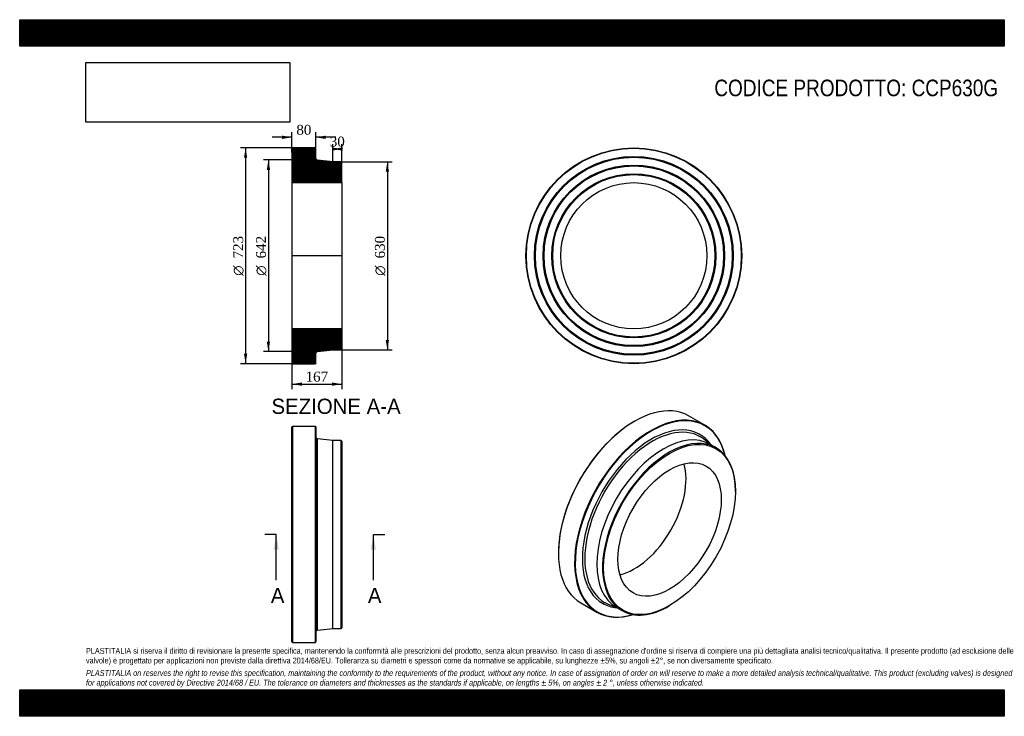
# Model space of a CAD drawing. Header units: millimetres. Extents: x 0 to 3300, y 0 to 2333.
import ezdxf
from ezdxf.enums import TextEntityAlignment as Align
from ezdxf.lldxf.tags import DXFTag

# ---------------------------------------------------------------- set-up
doc = ezdxf.new("R2010")
doc.units = ezdxf.units.MM
doc.header["$LTSCALE"] = 11.111111
for name, color, linetype in [('CCP630G', 7, 'Continuous'), ('Default', 7, 'Continuous'), ('DV4_Default', 7, 'Continuous')]:
    doc.layers.add(name, color=color, linetype=linetype)
doc.styles.add('SEACAD_Solid_Edge_ANSI', font='seans.ttf')
doc.styles.add('SEACAD_Solid_Edge_ANSI1_Symbols', font='semeca1.ttf')
doc.styles.add('SEACAD_Times_New_Roman', font='times.ttf')
tags = doc.linetypes.add('CENTER2', pattern=[28.575, 19.05, -3.175, 3.175, -3.175]).pattern_tags.tags
tags[10:11] = [DXFTag(74, 4), DXFTag(75, 0), DXFTag(340, '0'), DXFTag(46, 0.0), DXFTag(50, 0.0), DXFTag(44, 0.0), DXFTag(45, 0.0)]
tags[8:9] = [DXFTag(74, 4), DXFTag(75, 0), DXFTag(340, '0'), DXFTag(46, 0.0), DXFTag(50, 0.0), DXFTag(44, 0.0), DXFTag(45, 0.0)]
tags[6:7] = [DXFTag(74, 4), DXFTag(75, 0), DXFTag(340, '0'), DXFTag(46, 0.0), DXFTag(50, 0.0), DXFTag(44, 0.0), DXFTag(45, 0.0)]
tags[4:5] = [DXFTag(74, 4), DXFTag(75, 0), DXFTag(340, '0'), DXFTag(46, 0.0), DXFTag(50, 0.0), DXFTag(44, 0.0), DXFTag(45, 0.0)]
doc.dimstyles.new('ANSImm', dxfattribs={"dimtxt": 33.333333, "dimasz": 33.333333, "dimexe": 16.666667, "dimexo": 0, "dimgap": 8.333333, "dimtad": 1, "dimdsep": 46, "dimtxsty": 'SEACAD_Times_New_Roman', "dimblk1": '_SE_FILLED', "dimblk2": '_SE_FILLED', "dimsah": 1, "dimcen": 16.666667, "dimazin": 0, "dimtfac": 0.85, "dimtdec": 3, "dimtofl": 0, "dimtmove": 0, "dimatfit": 3, "dimfxl": 1, "dimarcsym": 0})
picture_1 = doc.add_image_def('image1.jpg', size_in_pixel=(4302, 1260))

# ---------------------------------------------------------------- blocks, each defined once
blk = doc.blocks.new('SE')
at = {"layer": 'CCP630G', "color": 7, "linetype": 'Continuous'}
for p, q in [((914.1, 970.6), (912.6, 969.1)), ((912.6, 249.1), (912.6, 969.1)), ((914.1, 970.6), (914.1, 247.6)), ((991.1, 970.6), (914.1, 970.6)), ((991.1, 247.6), (991.1, 970.6)), ((992.6, 969.1), (991.1, 970.6)), ((992.6, 969.1), (992.6, 249.1)), ((997.9, 288.7), (997.9, 929.5)), ((1049.6, 924.1), (997.9, 929.5)), ((1049.6, 294.1), (1049.6, 924.1)), ((1077.1, 924.1), (1049.6, 924.1)), ((1077.1, 294.1), (1077.1, 924.1)), ((1079.6, 921.6), (1077.1, 924.1)), ((1079.6, 921.6), (1079.6, 296.6)), ((997.9, 288.7), (1049.6, 294.1)), ((1049.6, 294.1), (1077.1, 294.1)), ((1077.1, 294.1), (1079.6, 296.6)), ((912.6, 249.1), (914.1, 247.6)), ((914.1, 247.6), (991.1, 247.6)), ((991.1, 247.6), (992.6, 249.1))]:
    blk.add_line(p, q, dxfattribs=at)
for centre, start, end in [((998.6, 935.5), 180, 263.991), ((998.6, 282.7), 96.009, 180)]:
    blk.add_arc(centre, 6, start, end, dxfattribs=at)
blk = doc.blocks.new('SE1')
at = {"layer": 'CCP630G', "color": 7, "linetype": 'Continuous'}
for p, q in [((2296.3, 974.9), (2241.8, 1006.4)), ((2061.1, 988.5), (2060, 987.8)), ((2320.3, 907.4), (2292.1, 928.9)), ((2333.8, 899.5), (2314.4, 910.8)), ((2399.1, 753.3), (2399.1, 755.3)), ((1805.5, 546.9), (1805.5, 545.7)), ((1880.3, 380.2), (1934.8, 348.8)), ((1972.5, 375.4), (2005.3, 361.8)), ((1999.4, 365.2), (2018.8, 353.9)), ((2176.3, 369.6), (2178.1, 370.6))]:
    blk.add_line(p, q, dxfattribs=at)
for centre, major_axis, start_param, end_param in [((2061.1, 693.3), (180.7, 313.1), 0, 3.141593), ((2115.5, 661.9), (-180.8, -313.1), 2.587749, 6.283185), ((2116.6, 661.2), (180, 311.8), 0, 3.687278), ((2060, 693.9), (-180, -311.8), 3.926991, 5.497787), ((2116.6, 661.2), (-163.2, -282.7), 2.884912, 6.283185), ((2120.4, 659.1), (-160.2, -277.5), 3.126882, 6.283185), ((2156.9, 638), (-157.5, -272.8), 3.141593, 6.283185), ((2116.6, 661.2), (180, 311.8), 5.7375, 6.283185), ((2176.3, 626.7), (-157.5, -272.8), 2.356194, 6.283185), ((2120.4, 659.1), (-160.2, -277.5), 3.067091, 3.126882), ((2060, 693.9), (-122.5, -212.2), 0.502921, 2.638671), ((2116.6, 661.2), (-163.2, -282.7), 0, 0.256681), ((2120.4, 659.1), (-160.2, -277.5), 0, 0.016772), ((2120.4, 659.1), (-160.2, -277.5), 0.016772, 0.074501), ((2176.3, 626.7), (-157.5, -272.8), 0, 0.785398), ((2115.5, 661.9), (-180.8, -313.1), 0, 0.553844)]:
    blk.add_ellipse(centre, major_axis=major_axis, ratio=0.57735, start_param=start_param, end_param=end_param, dxfattribs=at)
for major_axis in [(156.2, 270.6), (-122.5, -212.2)]:
    blk.add_ellipse((2178.1, 625.7), major_axis=major_axis, ratio=0.57735, dxfattribs=at)
blk = doc.blocks.new('SE2')
at = {"layer": 'CCP630G', "color": 7, "linetype": 'Continuous'}
for radius in [361.5, 360, 333, 331.5, 330, 304, 302.5, 301, 275, 273.5, 272, 245]:
    blk.add_circle((2058.3, 1542.5), radius, dxfattribs=at)
blk = doc.blocks.new('SE4')
at = {"color": 7, "linetype": 'Continuous', "style": 'SEACAD_Solid_Edge_ANSI'}
blk.add_text('A', height=51.1, dxfattribs=at).set_placement((841.7, 430.2), align=Align.TOP_LEFT)
blk = doc.blocks.new('SE5')
at = {"color": 7, "linetype": 'Continuous', "style": 'SEACAD_Solid_Edge_ANSI'}
blk.add_text('A', height=51.1, dxfattribs=at).set_placement((1167, 430.2), align=Align.TOP_LEFT)
blk = doc.blocks.new('SEANNOT_GROUP')
at = {"linetype": 'Continuous'}
blk.add_hatch(color=7, dxfattribs=at).paths.add_polyline_path([(868.6, 558), (860.1, 609.1), (851.6, 558)])
at = {"color": 7, "linetype": 'Continuous'}
blk.add_lwpolyline([(860.1, 455.8), (860.1, 609.1)], dxfattribs=at)
blk = doc.blocks.new('SEANNOT_GROUP1')
at = {"linetype": 'Continuous'}
blk.add_hatch(color=7, dxfattribs=at).paths.add_polyline_path([(1193.9, 558), (1185.4, 609.1), (1176.9, 558)])
at = {"color": 7, "linetype": 'Continuous'}
blk.add_lwpolyline([(1185.4, 455.8), (1185.4, 609.1)], dxfattribs=at)
blk = doc.blocks.new('SE3')
at = {"layer": 'Default', "color": 7, "linetype": 'CENTER2'}
for p, q in [((860.1, 609.1), (821.8, 609.1)), ((1185.4, 609.1), (1223.8, 609.1))]:
    blk.add_line(p, q, dxfattribs=at)
at = {"layer": 'Default', "color": 7, "linetype": 'CENTER2', "const_width": 0.0001}
blk.add_lwpolyline([(860.1, 609.1), (1185.4, 609.1)], dxfattribs=at)
at = {"layer": 'Default'}
for name in ['SEANNOT_GROUP', 'SEANNOT_GROUP1', 'SE4', 'SE5']:
    blk.add_blockref(name, (0, 0), dxfattribs=at)
blk = doc.blocks.new('SE6')
at = {"layer": 'CCP630G', "linetype": 'Continuous'}
h = blk.add_hatch(dxfattribs=at)
h.set_pattern_fill('LINE', scale=0.629921, angle=45, style=0)
edge = h.paths.add_edge_path()
edge.add_line((1077.1, 1857.5), (1049.6, 1857.5))
edge.add_line((1049.6, 1857.5), (997.9, 1863))
edge.add_arc((998.6, 1868.9), 6, 180, 263.991, ccw=False)
edge.add_line((992.6, 1868.9), (992.6, 1902.5))
edge.add_line((992.6, 1902.5), (991.1, 1904))
edge.add_line((991.1, 1904), (914.1, 1904))
edge.add_line((914.1, 1904), (912.6, 1902.5))
edge.add_line((912.6, 1902.5), (912.6, 1875.5))
edge.add_line((912.6, 1875.5), (913.7, 1874))
edge.add_line((913.7, 1874), (912.6, 1872.5))
edge.add_line((912.6, 1872.5), (912.6, 1846.5))
edge.add_line((912.6, 1846.5), (913.7, 1845))
edge.add_line((913.7, 1845), (912.6, 1843.5))
edge.add_line((912.6, 1843.5), (912.6, 1817.5))
edge.add_line((912.6, 1817.5), (913.7, 1816))
edge.add_line((913.7, 1816), (912.6, 1814.5))
edge.add_line((912.6, 1814.5), (912.6, 1787.5))
edge.add_line((912.6, 1787.5), (1079.6, 1787.5))
edge.add_line((1079.6, 1787.5), (1079.6, 1855))
edge.add_line((1079.6, 1855), (1077.1, 1857.5))
h = blk.add_hatch(dxfattribs=at)
h.set_pattern_fill('LINE', scale=0.629921, angle=45, style=0)
edge = h.paths.add_edge_path()
edge.add_line((1079.6, 1230), (1079.6, 1297.5))
edge.add_line((1079.6, 1297.5), (912.6, 1297.5))
edge.add_line((912.6, 1297.5), (912.6, 1270.5))
edge.add_line((912.6, 1270.5), (913.7, 1269))
edge.add_line((913.7, 1269), (912.6, 1267.5))
edge.add_line((912.6, 1267.5), (912.6, 1241.5))
edge.add_line((912.6, 1241.5), (913.7, 1240))
edge.add_line((913.7, 1240), (912.6, 1238.5))
edge.add_line((912.6, 1238.5), (912.6, 1212.5))
edge.add_line((912.6, 1212.5), (913.7, 1211))
edge.add_line((913.7, 1211), (912.6, 1209.5))
edge.add_line((912.6, 1209.5), (912.6, 1182.5))
edge.add_line((912.6, 1182.5), (914.1, 1181))
edge.add_line((914.1, 1181), (991.1, 1181))
edge.add_line((991.1, 1181), (992.6, 1182.5))
edge.add_line((992.6, 1182.5), (992.6, 1216.1))
edge.add_arc((998.6, 1216.1), 6, 96.009, 180, ccw=False)
edge.add_line((997.9, 1222.1), (1049.6, 1227.5))
edge.add_line((1049.6, 1227.5), (1077.1, 1227.5))
edge.add_line((1077.1, 1227.5), (1079.6, 1230))
at = {"layer": 'CCP630G', "color": 7, "linetype": 'Continuous'}
for p, q in [((912.6, 1902.5), (914.1, 1904)), ((912.6, 1902.5), (912.6, 1875.5)), ((991.1, 1904), (914.1, 1904)), ((991.1, 1904), (992.6, 1902.5)), ((992.6, 1868.9), (992.6, 1902.5)), ((912.6, 1875.5), (912.6, 1872.5)), ((912.6, 1875.5), (913.7, 1874)), ((913.7, 1874), (912.6, 1872.5)), ((912.6, 1872.5), (912.6, 1846.5)), ((1049.6, 1857.5), (997.9, 1863)), ((1077.1, 1857.5), (1049.6, 1857.5)), ((1077.1, 1857.5), (1079.6, 1855)), ((1079.6, 1787.5), (1079.6, 1855)), ((912.6, 1846.5), (912.6, 1843.5)), ((912.6, 1846.5), (913.7, 1845)), ((913.7, 1845), (912.6, 1843.5)), ((912.6, 1843.5), (912.6, 1817.5)), ((912.6, 1817.5), (912.6, 1814.5)), ((912.6, 1817.5), (913.7, 1816)), ((913.7, 1816), (912.6, 1814.5)), ((912.6, 1814.5), (912.6, 1787.5)), ((912.6, 1787.5), (912.6, 1297.5)), ((912.6, 1787.5), (1079.6, 1787.5)), ((1079.6, 1787.5), (1079.6, 1297.5)), ((1079.6, 1297.5), (912.6, 1297.5)), ((912.6, 1297.5), (912.6, 1270.5)), ((1079.6, 1230), (1079.6, 1297.5)), ((912.6, 1270.5), (912.6, 1267.5)), ((912.6, 1270.5), (913.7, 1269)), ((913.7, 1269), (912.6, 1267.5)), ((912.6, 1267.5), (912.6, 1241.5)), ((912.6, 1241.5), (912.6, 1238.5)), ((912.6, 1241.5), (913.7, 1240)), ((913.7, 1240), (912.6, 1238.5)), ((912.6, 1238.5), (912.6, 1212.5)), ((997.9, 1222.1), (1049.6, 1227.5)), ((1049.6, 1227.5), (1077.1, 1227.5)), ((1079.6, 1230), (1077.1, 1227.5)), ((912.6, 1212.5), (912.6, 1209.5)), ((912.6, 1212.5), (913.7, 1211)), ((913.7, 1211), (912.6, 1209.5)), ((912.6, 1209.5), (912.6, 1182.5)), ((992.6, 1182.5), (992.6, 1216.1)), ((914.1, 1181), (912.6, 1182.5)), ((914.1, 1181), (991.1, 1181)), ((992.6, 1182.5), (991.1, 1181))]:
    blk.add_line(p, q, dxfattribs=at)
for centre, start, end in [((998.6, 1868.9), 180, 263.991), ((998.6, 1216.1), 96.009, 180)]:
    blk.add_arc(centre, 6, start, end, dxfattribs=at)
at = {"layer": 'DV4_Default', "color": 7, "linetype": 'CENTER2'}
for p, q in [((992.6, 1868.9), (992.6, 1863.5)), ((997.9, 1863), (992.6, 1863.5)), ((1081.3, 1542.5), (910.8, 1542.5)), ((997.9, 1222.1), (992.6, 1221.5)), ((992.6, 1216.1), (992.6, 1221.5))]:
    blk.add_line(p, q, dxfattribs=at)
blk = doc.blocks.new('GDimGGroup')
at = {"layer": 'Default', "linetype": 'Continuous'}
for points in [[(751.6, 1870.7), (762.7, 1870.7), (757.2, 1904)], [(751.6, 1214.4), (757.2, 1181), (762.7, 1214.4)]]:
    blk.add_hatch(color=7, dxfattribs=at).paths.add_polyline_path(points)
at = {"layer": 'Default', "color": 7, "linetype": 'Continuous'}
for p, q in [((952.6, 1904), (740.5, 1904)), ((757.2, 1904), (757.2, 1181)), ((952.6, 1181), (740.5, 1181))]:
    blk.add_line(p, q, dxfattribs=at)
for s, height, style, p in [('723', 33.33, 'SEACAD_Times_New_Roman', (715.5, 1533.6)), ('O', 33.3, 'SEACAD_Solid_Edge_ANSI1_Symbols', (715.5, 1475.6))]:
    blk.add_text(s, height=height, rotation=90, dxfattribs=dict(at, style=style)).set_placement(p, align=Align.TOP_LEFT)
blk = doc.blocks.new('GDimGGroup1')
at = {"layer": 'Default', "linetype": 'Continuous'}
for points in [[(828.1, 1830.2), (839.2, 1830.2), (833.6, 1863.5)], [(828.1, 1254.9), (833.6, 1221.5), (839.2, 1254.9)]]:
    blk.add_hatch(color=7, dxfattribs=at).paths.add_polyline_path(points)
at = {"layer": 'Default', "color": 7, "linetype": 'Continuous'}
for p, q in [((992.6, 1863.5), (817, 1863.5)), ((833.6, 1863.5), (833.6, 1221.5)), ((992.6, 1221.5), (817, 1221.5))]:
    blk.add_line(p, q, dxfattribs=at)
for s, height, style, p in [('642', 33.33, 'SEACAD_Times_New_Roman', (792, 1533.6)), ('O', 33.3, 'SEACAD_Solid_Edge_ANSI1_Symbols', (792, 1475.6))]:
    blk.add_text(s, height=height, rotation=90, dxfattribs=dict(at, style=style)).set_placement(p, align=Align.TOP_LEFT)
blk = doc.blocks.new('GDimGGroup2')
at = {"layer": 'Default', "linetype": 'Continuous'}
for points in [[(1237.8, 1824.2), (1232.3, 1857.5), (1226.7, 1824.2)], [(1237.8, 1260.9), (1226.7, 1260.9), (1232.3, 1227.5)]]:
    blk.add_hatch(color=7, dxfattribs=at).paths.add_polyline_path(points)
at = {"layer": 'Default', "color": 7, "linetype": 'Continuous'}
for p, q in [((1077.1, 1857.5), (1248.9, 1857.5)), ((1232.3, 1857.5), (1232.3, 1227.5)), ((1077.1, 1227.5), (1248.9, 1227.5))]:
    blk.add_line(p, q, dxfattribs=at)
for s, height, style, p in [('630', 33.33, 'SEACAD_Times_New_Roman', (1190.6, 1533.6)), ('O', 33.3, 'SEACAD_Solid_Edge_ANSI1_Symbols', (1190.6, 1475.6))]:
    blk.add_text(s, height=height, rotation=90, dxfattribs=dict(at, style=style)).set_placement(p, align=Align.TOP_LEFT)
blk = doc.blocks.new('DMBLK46')
at = {"layer": 'Default', "linetype": 'Continuous'}
for points in [[(945.9, 1107.1), (945.9, 1118.2), (912.6, 1112.6)], [(1046.2, 1107.1), (1079.6, 1112.6), (1046.2, 1118.2)]]:
    blk.add_hatch(color=7, dxfattribs=at).paths.add_polyline_path(points)
at = {"layer": 'Default', "color": 7, "linetype": 'Continuous'}
for p, q in [((912.6, 1297.5), (912.6, 1096)), ((1079.6, 1297.5), (1079.6, 1096)), ((912.6, 1112.6), (1079.6, 1112.6))]:
    blk.add_line(p, q, dxfattribs=at)
at = {"layer": 'Default', "color": 7, "linetype": 'Continuous', "style": 'SEACAD_Times_New_Roman'}
blk.add_text('167', height=33.33, dxfattribs=at).set_placement((958.2, 1154.3), align=Align.TOP_LEFT)
blk = doc.blocks.new('_SE_FILLED')
at = {"color": 0}
blk.add_line((0, 0), (-1, 0), dxfattribs=at)
blk.add_solid([(0, 0), (-1, -0.1665), (-1, 0.1665), (0, 0)], dxfattribs=at)
blk = doc.blocks.new('DMBLK47')
at = {"layer": 'Default', "linetype": 'Continuous'}
for points in [[(879.2, 1945), (879.2, 1933.9), (912.6, 1939.4)], [(1025.9, 1945), (992.6, 1939.4), (1025.9, 1933.9)]]:
    blk.add_hatch(color=7, dxfattribs=at).paths.add_polyline_path(points)
at = {"layer": 'Default', "color": 7, "linetype": 'Continuous'}
for p, q in [((912.6, 1889), (912.6, 1956.1)), ((992.6, 1885.7), (992.6, 1956.1)), ((912.6, 1939.4), (845.9, 1939.4)), ((1059.2, 1939.4), (992.6, 1939.4))]:
    blk.add_line(p, q, dxfattribs=at)
at = {"layer": 'Default', "color": 7, "linetype": 'Continuous', "style": 'SEACAD_Times_New_Roman'}
blk.add_text('80', height=33.33, dxfattribs=at).set_placement((927.3, 1981.1), align=Align.TOP_LEFT)
blk = doc.blocks.new('DMBLK48')
at = {"layer": 'Default', "linetype": 'Continuous'}
for points in [[(1046.2, 1905.6), (1046.2, 1894.5), (1079.6, 1900.1)], [(1082.9, 1905.6), (1049.6, 1900.1), (1082.9, 1894.5)]]:
    blk.add_hatch(color=7, dxfattribs=at).paths.add_polyline_path(points)
at = {"layer": 'Default', "color": 7, "linetype": 'Continuous'}
for p, q in [((1049.6, 1857.5), (1049.6, 1916.8)), ((1079.6, 1787.5), (1079.6, 1916.8)), ((1079.6, 1900.1), (1049.6, 1900.1))]:
    blk.add_line(p, q, dxfattribs=at)
at = {"layer": 'Default', "color": 7, "linetype": 'Continuous', "style": 'SEACAD_Times_New_Roman'}
blk.add_text('30', height=33.33, dxfattribs=at).set_placement((1039.3, 1941.8), align=Align.TOP_LEFT)

msp = doc.modelspace()

# ---------------------------------------------------------------- hatches: boundary and pattern name
at = {"layer": 'Default', "linetype": 'Continuous'}
h = msp.add_hatch(dxfattribs=at)
h.set_pattern_fill('LINE', scale=0.629921, angle=45, style=0)
h.paths.add_polyline_path([(3300, 2244.444), (3300, 2333.333), (0, 2333.333), (0, 2244.444)])
for points in [[(3300, 2244.444), (3300, 2333.333), (0, 2333.333), (0, 2244.444)], [(3300, 0), (3300, 88.889), (0, 88.889), (0, 0)]]:
    msp.add_hatch(color=7, dxfattribs=at).paths.add_polyline_path(points)
h = msp.add_hatch(dxfattribs=at)
h.set_pattern_fill('LINE', scale=0.629921, angle=45, style=0)
h.paths.add_polyline_path([(3300, 0), (3300, 88.889), (0, 88.889), (0, 0)])

# ---------------------------------------------------------------- linework, layer by layer
at = {"layer": 'Default', "color": 7, "linetype": 'Continuous'}
for p, q in [((0, 2333.333), (3300, 2333.333)), ((0, 2244.444), (0, 2333.333)), ((3300, 2333.333), (3300, 2244.444)), ((3300, 2244.444), (0, 2244.444)), ((0, 88.889), (3300, 88.889)), ((0, 0), (0, 88.889)), ((3300, 88.889), (3300, 0)), ((3300, 0), (0, 0))]:
    msp.add_line(p, q, dxfattribs=at)

# ---------------------------------------------------------------- block references
at = {"layer": 'Default'}
for name in ['GDimGGroup', 'SE6', 'SE2', 'GDimGGroup1', 'GDimGGroup2', 'SE1', 'SE', 'SE3']:
    msp.add_blockref(name, (0, 0), dxfattribs=at)

# ---------------------------------------------------------------- texts
at = {"layer": 'Default', "color": 7, "linetype": 'Continuous', "style": 'SEACAD_Solid_Edge_ANSI'}
msp.add_text('SEZIONE A-A', height=51.11111, dxfattribs=at).set_placement((843.92, 1063.951), align=Align.TOP_LEFT)
at = {"layer": 'Default', "attachment_point": 1}
for s, insert, char_height, width in [('{\\fArial Narrow|b0||i0||c0|p34;\\C7;\\H55.55555556;\\W1.;CODICE PRODOTTO: CCP630G}', (2328.087, 2132.602), 55.55556, 953.889), ("{\\fArial Narrow|b0||i0||c0|p34;\\C7;\\H19.44444444;\\W1.;PLASTITALIA si riserva il diritto di revisionare la presente specifica, mantenendo la conformità alle prescrizioni del prodotto, senza alcun preavviso. In caso di assegnazione d'ordine si riserva di compiere una più dettagliata analisi tecnico/qualitativa. Il presente prodotto (ad esclusione delle \\P}{\\fArial Narrow|b0||i0||c0|p34;\\C7;\\H19.44444444;\\W1.;valvole) è progettato per applicazioni non previste dalla direttiva 2014/68/EU. Tolleranza su diametri e spessori come da normative se applicabile, su lunghezze ±5%, su angoli ±2°, se non diversamente specificato.\\P}{\\fArial Narrow|b0||i0||c0|p34;\\C7;\\H5.555555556;\\W1.;   \\P}{\\fArial Narrow|b0||i1||c0|p34;\\C7;\\H19.44444444;\\W1.;PLASTITALIA on reserves the right to revise this specification, maintaining the conformity to the requirements of the product, without any notice. In case of assignation of order on will reserve to make a more detailed analysis technical/qualitative. This product (excluding valves) is designed \\P}{\\fArial Narrow|b0||i1||c0|p34;\\C7;\\H19.44444444;\\W1.;for applications not covered by Directive 2014/68 / EU. The tolerance on diameters and thicknesses as the standards if applicable, on lengths ± 5%, on angles ± 2 °, unless otherwise indicated.\\P}", (222.222, 228.915), 19.444444, 2855.55556)]:
    msp.add_mtext(s, dxfattribs=dict(at, insert=insert, char_height=char_height, width=width))

# ---------------------------------------------------------------- dimensions: what is measured, and where the dimension line sits
at = {"layer": 'Default', "color": 7, "linetype": 'Continuous'}
for base, p1, p2, picture, middle in [((912.573, 1939.409), (992.573, 1885.746), (912.573, 1889.046), 'DMBLK47', (952.573, 1939.409)), ((1049.573, 1900.09), (1079.573, 1787.546), (1049.573, 1857.546), 'DMBLK48', (1064.573, 1900.09))]:
    dim = msp.add_linear_dim(base=base, p1=p1, p2=p2, text='\\A1;<>', dimstyle='ANSImm', dxfattribs=at)
    dim.commit()
    dim.dimension.update_dxf_attribs({"geometry": picture, "text_midpoint": middle, "dimtype": 160})
dim = msp.add_linear_dim(base=(912.573, 1112.619), p1=(912.573, 1297.546), p2=(1079.573, 1297.546), angle=0, text='\\A1;<>', dimstyle='ANSImm', dxfattribs=at)
dim.commit()
dim.dimension.update_dxf_attribs({"geometry": 'DMBLK46', "text_midpoint": (996.073, 1112.619), "dimtype": 161})

# ---------------------------------------------------------------- pictures from other files: only their frames are drawn
image = msp.add_image(picture_1, insert=(222.222, 1990.035), size_in_units=(682.857, 200))
image.dxf.flags = 7

doc.saveas('drawing.dxf')
